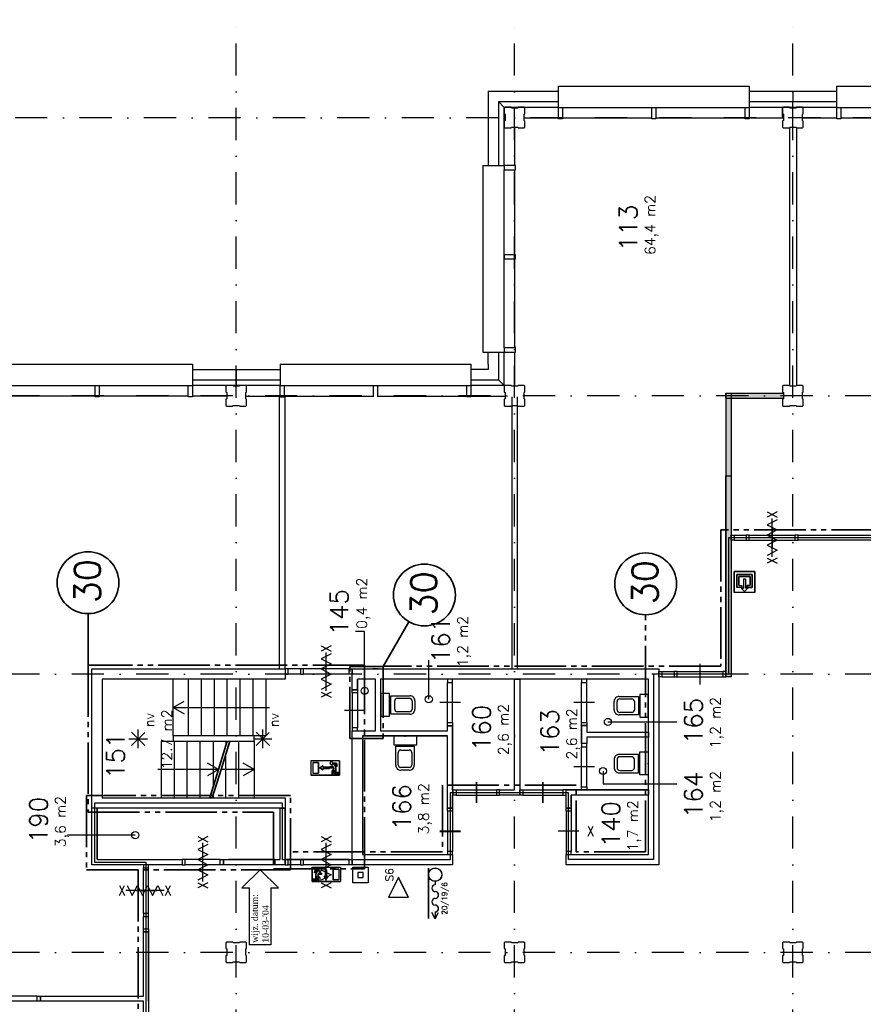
# Model space of a CAD drawing. Extents: x 36324 to 146208, y 44755 to 121475.
# Tile 27 of 28: x 100762 to 117127, y 102238 to 121348. Entities that reach past the tile are written whole.
import ezdxf
from ezdxf.enums import TextEntityAlignment as Align

# ---------------------------------------------------------------- set-up
doc = ezdxf.new("R2010")
doc.units = 0
doc.header["$LTSCALE"] = 100
doc.linetypes.add('B0302', pattern=[12.5, 6.25, -3.125, 0, -3.125])
doc.linetypes.add('B0804', pattern=[15, 10, -1, 1, -1, 1, -1])
for name, color, linetype in [('Bouwkundig', 253, 'CONTINUOUS'), ('Bouwkundig tekst', 252, 'CONTINUOUS'), ('Stramien', 252, 'B0302')]:
    doc.layers.add(name, color=color, linetype=linetype)
doc.layers.add('brandscheiding', color=40, linetype='B0804', lineweight=35)
doc.styles.add('bouwk tekst', font='romans.shx')
doc.styles.get("Standard").update_dxf_attribs({"font": 'romans.shx'})

msp = doc.modelspace()

# ---------------------------------------------------------------- linework, layer by layer
at = {"layer": 'Bouwkundig', "linetype": 'Continuous'}
for p, q in [((111293, 119646), (114833, 119646)), ((116693, 119646), (120233, 119646)), ((115693, 119247), (115695, 114247)), ((115831, 119247), (115833, 114247)), ((110163, 114976), (110163, 118436)), ((100493, 114246), (104033, 114246)), ((105893, 114246), (109433, 114246)), ((115026, 110638, 2600), (114620, 110638, 2600)), ((114620, 110638, 2600), (114620, 110231, 2600)), ((114972, 110583, 2600), (114674, 110583, 2600)), ((114674, 110583, 2600), (114674, 110326, 2600)), ((114715, 110543, 2600), (114931, 110543, 2600)), ((114715, 110367, 2600), (114715, 110543, 2600)), ((114843, 110489, 2600), (114805, 110489, 2600)), ((114805, 110489, 2600), (114805, 110312, 2600)), ((114843, 110489, 2600), (114843, 110312, 2600)), ((114931, 110543, 2600), (114931, 110367, 2600)), ((114972, 110326, 2600), (114972, 110583, 2600)), ((115026, 110231, 2600), (115026, 110638, 2600)), ((114769, 110326, 2600), (114674, 110326, 2600)), ((114715, 110367, 2600), (114769, 110367, 2600)), ((114748, 110413, 2600), (114748, 110413, 2600)), ((114824, 110247, 2600), (114759, 110312, 2600)), ((114759, 110312, 2600), (114805, 110312, 2600)), ((114769, 110367, 2600), (114769, 110326, 2600)), ((114824, 110247, 2600), (114889, 110312, 2600)), ((114889, 110312, 2600), (114843, 110312, 2600)), ((114931, 110367, 2600), (114877, 110367, 2600)), ((114877, 110367, 2600), (114877, 110326, 2600)), ((114877, 110326, 2600), (114972, 110326, 2600)), ((115026, 110231, 2600), (114620, 110231, 2600)), ((107453, 109476), (107276, 109476)), ((107453, 108324), (107453, 109476)), ((108698, 108159), (108698, 108920)), ((112173, 107719), (113507, 107719)), ((103187, 107262, 2600), (102931, 107517, 2600)), ((102931, 107262, 2600), (103186, 107516, 2600)), ((103059, 107208, 2600), (103059, 107570, 2600)), ((105605, 107262, 2600), (105349, 107517, 2600)), ((105349, 107262, 2600), (105603, 107516, 2600)), ((105477, 107208, 2600), (105477, 107570, 2600)), ((102878, 107389, 2600), (103238, 107389, 2600)), ((105296, 107389, 2600), (105656, 107389, 2600)), ((106966, 106965, 2600), (106411, 106965, 2600)), ((106411, 106965, 2600), (106411, 106688, 2600)), ((106448, 106928, 2600), (106448, 106725, 2600)), ((106448, 106928, 2600), (106559, 106928, 2600)), ((106559, 106928, 2600), (106559, 106725, 2600)), ((106587, 106827, 2600), (106643, 106864, 2600)), ((106643, 106790, 2600), (106587, 106827, 2600)), ((106643, 106864, 2600), (106643, 106841, 2600)), ((106772, 106841, 2600), (106643, 106841, 2600)), ((106772, 106841, 2600), (106772, 106813, 2600)), ((106781, 106827, 2600), (106781, 106850, 2600)), ((106781, 106850, 2600), (106814, 106850, 2600)), ((106781, 106827, 2600), (106837, 106827, 2600)), ((106814, 106883, 2600), (106814, 106850, 2600)), ((106837, 106860, 2600), (106858, 106813, 2600)), ((106837, 106860, 2600), (106837, 106827, 2600)), ((106845, 106919, 2600), (106906, 106919, 2600)), ((106888, 106896, 2600), (106861, 106896, 2600)), ((106861, 106896, 2600), (106892, 106828, 2600)), ((106888, 106896, 2600), (106897, 106859, 2600)), ((106892, 106828, 2600), (106892, 106739, 2600)), ((106897, 106859, 2600), (106921, 106859, 2600)), ((106906, 106919, 2600), (106921, 106859, 2600)), ((106966, 106965, 2600), (106966, 106688, 2600)), ((106966, 106688, 2600), (106411, 106688, 2600)), ((106448, 106725, 2600), (106559, 106725, 2600)), ((106772, 106813, 2600), (106643, 106813, 2600)), ((106643, 106813, 2600), (106643, 106790, 2600)), ((106858, 106813, 2600), (106818, 106762, 2600)), ((106818, 106762, 2600), (106818, 106693, 2600)), ((106818, 106693, 2600), (106841, 106693, 2600)), ((106869, 106790, 2600), (106841, 106754, 2600)), ((106841, 106693, 2600), (106841, 106754, 2600)), ((106869, 106716, 2600), (106869, 106790, 2600)), ((106957, 106716, 2600), (106869, 106716, 2600)), ((106892, 106739, 2600), (106957, 106739, 2600)), ((106957, 106739, 2600), (106957, 106716, 2600)), ((112078, 106766), (112078, 106515)), ((112078, 106515), (113507, 106515)), ((103003, 105521), (101690, 105521)), ((105071, 104497), (105427, 104848)), ((105427, 104848), (105783, 104497)), ((106433, 104897), (106433, 104619)), ((106433, 104897), (106988, 104897)), ((106493, 104850), (106478, 104790)), ((106502, 104790), (106478, 104790)), ((106554, 104850), (106493, 104850)), ((106511, 104827), (106502, 104790)), ((106538, 104827), (106507, 104759)), ((106507, 104759), (106507, 104670)), ((106511, 104827), (106538, 104827)), ((106530, 104647), (106530, 104721)), ((106530, 104721), (106558, 104685)), ((106562, 104791), (106541, 104744)), ((106541, 104744), (106581, 104693)), ((106562, 104791), (106562, 104758)), ((106618, 104758), (106562, 104758)), ((106585, 104814), (106585, 104781)), ((106618, 104781), (106585, 104781)), ((106618, 104758), (106618, 104781)), ((106688, 104847), (106688, 104718)), ((106716, 104847), (106716, 104718)), ((106840, 104860), (106840, 104656)), ((106951, 104860), (106840, 104860)), ((106951, 104860), (106951, 104656)), ((106988, 104897), (106988, 104619)), ((108689, 104881), (108689, 103902)), ((108691, 104881), (108691, 103902)), ((106433, 104619), (106988, 104619)), ((106507, 104670), (106442, 104670)), ((106442, 104670), (106442, 104647)), ((106442, 104647), (106530, 104647)), ((106558, 104624), (106558, 104685)), ((106581, 104624), (106558, 104624)), ((106581, 104693), (106581, 104624)), ((106665, 104718), (106688, 104718)), ((106702, 104662), (106665, 104718)), ((106739, 104718), (106702, 104662)), ((106716, 104718), (106739, 104718)), ((106951, 104656), (106840, 104656)), ((108822, 104622), (108822, 104557)), ((108824, 104622), (108824, 104557)), ((105071, 104497), (105221, 104497)), ((105221, 103392), (105221, 104497)), ((105633, 104497), (105633, 103392)), ((105633, 104497), (105783, 104497)), ((108823, 103899), (108756, 104021)), ((108823, 103903), (108758, 104022)), ((108822, 104032), (108822, 103904)), ((108823, 103903), (108888, 104022)), ((108823, 103899), (108889, 104021)), ((108824, 104032), (108824, 103904)), ((105633, 103392), (105221, 103392))]:
    msp.add_line(p, q, dxfattribs=at)
at = {"layer": 'Bouwkundig', "linetype": 'Continuous', "ltscale": 10}
msp.add_line((107663, 108547), (107313, 108547), dxfattribs=at)
at = {"layer": 'Bouwkundig', "linetype": 'Continuous'}
for points in [[(111213, 119646), (111213, 120060), (114913, 120060), (114913, 119960)], [(111213, 120060), (114913, 120060)], [(114913, 120060), (114913, 119646)], [(116613, 120060), (120313, 120060)], [(116613, 119646), (116613, 120060)], [(109849, 119960), (109849, 118516)], [(109849, 119960), (111213, 119960)], [(114913, 119960), (115763, 119960)], [(115763, 119960), (116613, 119960)], [(115763, 119960), (115763, 119760)], [(110049, 119760), (110049, 118516)], [(110163, 119646), (110049, 119760)], [(110163, 119646), (110049, 119760)], [(110049, 119760), (111213, 119760)], [(110178, 119647), (110163, 119632)], [(110163, 118516), (110163, 119646)], [(111213, 119646), (110163, 119646)], [(110163, 119632), (110163, 119521)], [(110295, 119647), (110178, 119647)], [(110300, 119632), (110295, 119647)], [(110425, 119632), (110300, 119632)], [(110433, 119647), (110425, 119632)], [(110548, 119647), (110433, 119647)], [(110563, 119632), (110548, 119647)], [(110563, 119519), (110563, 119632)], [(111213, 119426), (111213, 119646)], [(111213, 119646), (111293, 119646)], [(111293, 119646), (111293, 119426)], [(113023, 119426), (113023, 119646)], [(113023, 119646), (113103, 119646)], [(113103, 119646), (113103, 119426)], [(114833, 119426), (114833, 119646)], [(114833, 119646), (114913, 119646)], [(114913, 119760), (115763, 119760)], [(114913, 119646), (114913, 119426)], [(115763, 119646), (114913, 119646)], [(115578, 119647), (115563, 119632)], [(115563, 119446), (115563, 119646)], [(115563, 119632), (115563, 119521)], [(115695, 119647), (115578, 119647)], [(115700, 119632), (115695, 119647)], [(115825, 119632), (115700, 119632)], [(115763, 119760), (116613, 119760)], [(115763, 119646), (115763, 119760)], [(116613, 119646), (115763, 119646)], [(115833, 119647), (115825, 119632)], [(115948, 119647), (115833, 119647)], [(115963, 119632), (115948, 119647)], [(115963, 119519), (115963, 119632)], [(116613, 119426), (116613, 119646)], [(116613, 119646), (116693, 119646)], [(116693, 119646), (116693, 119426)], [(110163, 119521), (110178, 119513)], [(110178, 119513), (110178, 119388)], [(110548, 119514), (110563, 119519)], [(110548, 119389), (110548, 119514)], [(110548, 119446), (111213, 119446)], [(111293, 119446), (113023, 119446)], [(113103, 119446), (114833, 119446)], [(114913, 119446), (115578, 119446)], [(115563, 119521), (115578, 119513)], [(115578, 119513), (115578, 119388)], [(115948, 119514), (115963, 119519)], [(115948, 119389), (115948, 119514)], [(115948, 119446), (116613, 119446)], [(116693, 119446), (118423, 119446)], [(110178, 119388), (110163, 119383)], [(110163, 119383), (110163, 119262)], [(110163, 119262), (110178, 119247)], [(110178, 119247), (110293, 119247)], [(110293, 119247), (110301, 119262)], [(110301, 119262), (110426, 119262)], [(110363, 119262), (110363, 118516)], [(110426, 119262), (110431, 119247)], [(110431, 119247), (110548, 119247)], [(110563, 119381), (110548, 119389)], [(110548, 119247), (110563, 119262)], [(110563, 119262), (110563, 119381)], [(111293, 119426), (111213, 119426)], [(113103, 119426), (113023, 119426)], [(114913, 119426), (114833, 119426)], [(115578, 119388), (115563, 119383)], [(115563, 119383), (115563, 119262)], [(115563, 119262), (115578, 119247)], [(115578, 119247), (115693, 119247)], [(115693, 119247), (115701, 119262)], [(115701, 119262), (115826, 119262)], [(115826, 119262), (115831, 119247)], [(115831, 119247), (115948, 119247)], [(115963, 119381), (115948, 119389)], [(115948, 119247), (115963, 119262)], [(115963, 119262), (115963, 119381)], [(116693, 119426), (116613, 119426)], [(109749, 118516), (109749, 114896)], [(109749, 118516), (110163, 118516)], [(110163, 118516), (110163, 118436)], [(110383, 118516), (110163, 118516)], [(110383, 118436), (110383, 118516)], [(110163, 118436), (110383, 118436)], [(110363, 118437), (110363, 116786)], [(110163, 116786), (110163, 116706)], [(110383, 116786), (110163, 116786)], [(110383, 116706), (110383, 116786)], [(110163, 116706), (110383, 116706)], [(110363, 116706), (110363, 114976)], [(117517, 89992), (117517, 93747), (119964, 93747), (119964, 100148), (117511, 100148), (117511, 109496), (127910, 109496), (127910, 114941), (125160, 114941), (125160, 111294), (114512, 111294), (114512, 108648), (113055, 108648), (113055, 105046), (111408, 105046), (111408, 106344), (109111, 106344), (109111, 105045), (105862, 105045), (105862, 106141), (102210, 106141), (102210, 104998), (103210, 104998), (103210, 90698)], [(109749, 114896), (110163, 114896)], [(109849, 114660), (109849, 114896)], [(110049, 114896), (110049, 114360)], [(110163, 114976), (110163, 114896)], [(110383, 114976), (110163, 114976)], [(110163, 114896), (110383, 114896)], [(110163, 114246), (110163, 114896)], [(110363, 114896), (110363, 114232)], [(110383, 114896), (110383, 114996)], [(110383, 114896), (110383, 114976)], [(100413, 114660), (104113, 114660)], [(104113, 114660), (104113, 114246)], [(105813, 114660), (109513, 114660)], [(105813, 114660), (105813, 114246)], [(109513, 114660), (109513, 114246)], [(109849, 114660), (109849, 114560)], [(104113, 114560), (104963, 114560)], [(104963, 114560), (104963, 114360)], [(104963, 114560), (105813, 114560)], [(109849, 114560), (109513, 114560)], [(104113, 114360), (104963, 114360)], [(104963, 114360), (104963, 114246)], [(104963, 114360), (105813, 114360)], [(109513, 114360), (110049, 114360)], [(110049, 114360), (110163, 114246)], [(102223, 114026), (102223, 114246)], [(102223, 114246), (102303, 114246)], [(102303, 114246), (102303, 114026)], [(104033, 114026), (104033, 114246)], [(104033, 114246), (104113, 114246)], [(104963, 114246), (104113, 114246)], [(104113, 114246), (104113, 114026)], [(104778, 114247), (104763, 114232)], [(104763, 114232), (104763, 114121)], [(104763, 114121), (104778, 114113)], [(104895, 114247), (104778, 114247)], [(104778, 114113), (104778, 113988)], [(104900, 114232), (104895, 114247)], [(105025, 114232), (104900, 114232)], [(105813, 114246), (104963, 114246)], [(105033, 114247), (105025, 114232)], [(105148, 114247), (105033, 114247)], [(105163, 114232), (105148, 114247)], [(105148, 114114), (105163, 114119)], [(105148, 113989), (105148, 114114)], [(105163, 114119), (105163, 114232)], [(105813, 114026), (105813, 114246)], [(105813, 114246), (105893, 114246)], [(105893, 114246), (105893, 114026)], [(107623, 114026), (107623, 114246)], [(107623, 114246), (107703, 114246)], [(107703, 114246), (107703, 114026)], [(109433, 114026), (109433, 114246)], [(109433, 114246), (109513, 114246)], [(110163, 114246), (109513, 114246)], [(110178, 114247), (110163, 114232)], [(110163, 114232), (110163, 114121)], [(110163, 114121), (110178, 114113)], [(110295, 114247), (110178, 114247)], [(110178, 114113), (110178, 113988)], [(110300, 114232), (110295, 114247)], [(110425, 114232), (110300, 114232)], [(110433, 114247), (110425, 114232)], [(110548, 114247), (110433, 114247)], [(110563, 114232), (110548, 114247)], [(110548, 114114), (110563, 114119)], [(110548, 113989), (110548, 114114)], [(110563, 114119), (110563, 114232)], [(114461, 114100), (114461, 108596)], [(114461, 114100), (115578, 114100)], [(114461, 114000), (114461, 114100)], [(114461, 114100), (114561, 114100)], [(114561, 114100), (114561, 108596)], [(115578, 114247), (115563, 114232)], [(115563, 114232), (115563, 114121)], [(115563, 114121), (115578, 114113)], [(115695, 114247), (115578, 114247)], [(115578, 114113), (115578, 113988)], [(115700, 114232), (115695, 114247)], [(115825, 114232), (115700, 114232)], [(115833, 114247), (115825, 114232)], [(115948, 114247), (115833, 114247)], [(115963, 114232), (115948, 114247)], [(115948, 114114), (115963, 114119)], [(115948, 113989), (115948, 114114)], [(115963, 114119), (115963, 114232)], [(100493, 114046), (102223, 114046)], [(102303, 114026), (102223, 114026)], [(102303, 114046), (104033, 114046)], [(104113, 114026), (104033, 114026)], [(104113, 114046), (104778, 114046)], [(104778, 113988), (104763, 113983)], [(104763, 113983), (104763, 113862)], [(105148, 114044), (105813, 114044)], [(105163, 113981), (105148, 113989)], [(105163, 113862), (105163, 113981)], [(105803, 108747), (105803, 114026)], [(105803, 114026), (105903, 114026)], [(105893, 114026), (105813, 114026)], [(105893, 114026), (105813, 114026)], [(105893, 114044), (107623, 114044)], [(105903, 114026), (105903, 108747)], [(107703, 114044), (109433, 114044)], [(109513, 114026), (109433, 114026)], [(109513, 114044), (110178, 114044)], [(110178, 113988), (110163, 113983)], [(110163, 113983), (110163, 113862)], [(110315, 108747), (110315, 114026)], [(110415, 114026), (110415, 108747)], [(110563, 113981), (110548, 113989)], [(110563, 113862), (110563, 113981)], [(114461, 114000), (115578, 114000)], [(115578, 113988), (115563, 113983)], [(115563, 113983), (115563, 113862)], [(115963, 113981), (115948, 113989)], [(115963, 113862), (115963, 113981)], [(104763, 113862), (104778, 113847)], [(104778, 113847), (104893, 113847)], [(104893, 113847), (104901, 113862)], [(104901, 113862), (105026, 113862)], [(105026, 113862), (105031, 113847)], [(105031, 113847), (105148, 113847)], [(105148, 113847), (105163, 113862)], [(110163, 113862), (110178, 113847)], [(110178, 113847), (110293, 113847)], [(110293, 113847), (110301, 113862)], [(110301, 113862), (110426, 113862)], [(110426, 113862), (110431, 113847)], [(110431, 113847), (110548, 113847)], [(110548, 113847), (110563, 113862)], [(115563, 113862), (115578, 113847)], [(115578, 113847), (115693, 113847)], [(115693, 113847), (115701, 113862)], [(115701, 113862), (115826, 113862)], [(115826, 113862), (115831, 113847)], [(115831, 113847), (115948, 113847)], [(115948, 113847), (115963, 113862)], [(114461, 108596), (114461, 112496)], [(114461, 112496), (114561, 112496)], [(114561, 112496), (114561, 108596)], [(115262, 111794), (115455, 111694)], [(115455, 111794), (115262, 111694)], [(115455, 111643), (115262, 111544), (115455, 111445), (115262, 111346), (115455, 111247), (115262, 111148), (115455, 111049), (115262, 110950)], [(115358, 110924), (115358, 111669)], [(115358, 111497), (115358, 111297), (115358, 111097)], [(115358, 111097), (115358, 111297), (115358, 111497)], [(114561, 111246), (114561, 111346)], [(114621, 111346), (114856, 111346)], [(114621, 111247), (114856, 111247)], [(114916, 111346), (115801, 111346)], [(114916, 111247), (115801, 111247)], [(115861, 111346), (125113, 111346)], [(115861, 111246), (115861, 111346)], [(125213, 111246), (115861, 111246)], [(115262, 110899), (115455, 110799)], [(115455, 110899), (115262, 110799)], [(106807, 109194), (106613, 109094)], [(106613, 109194), (106807, 109094)], [(106807, 109043), (106613, 108944), (106807, 108845), (106613, 108746), (106807, 108647), (106613, 108548), (106807, 108449), (106613, 108350)], [(106710, 108324), (106710, 109069)], [(102163, 108747), (105913, 108747)], [(102163, 106047), (102163, 108747)], [(105913, 108747), (105913, 108547)], [(106208, 108746), (105973, 108746)], [(107153, 108746), (106267, 108746)], [(106710, 108497), (106710, 108697), (106710, 108897)], [(107213, 108747), (113161, 108747)], [(107213, 108341), (107213, 108746)], [(107713, 108747), (107613, 108747)], [(113161, 108747), (113161, 104946)], [(113958, 108847), (113958, 108647), (113958, 108447)], [(105913, 108547), (102363, 108547)], [(102363, 108547), (102363, 106247)], [(103738, 107447), (103738, 108547)], [(104038, 107447), (104038, 108547)], [(104288, 107447), (104288, 108547)], [(104538, 107447), (104538, 108547)], [(104788, 107447), (104788, 108547)], [(105038, 107447), (105038, 108547)], [(105288, 107447), (105288, 108547)], [(105538, 108547), (105538, 107447)], [(106208, 108647), (105973, 108647)], [(107153, 108647), (106267, 108647)], [(107313, 108341), (107313, 108547)], [(107313, 108547), (107313, 108341)], [(107663, 107547), (107663, 108547)], [(112961, 108547), (107763, 108547)], [(107763, 108547), (107763, 107547)], [(110361, 106398), (110361, 108547)], [(110361, 108547), (110461, 108547)], [(110461, 108547), (110461, 106397)], [(110461, 108547), (110461, 106297)], [(112961, 105146), (112961, 108547)], [(113161, 108596), (113161, 108696)], [(113221, 108696), (113456, 108696)], [(113221, 108597), (113456, 108597)], [(113516, 108696), (114401, 108696)], [(113516, 108597), (114401, 108597)], [(114461, 108596), (114461, 108696)], [(114561, 108596), (114461, 108596)], [(109061, 107705), (109061, 108487)], [(109161, 107705), (109161, 108487)], [(111661, 107707), (111661, 108487)], [(111761, 107707), (111761, 108487)], [(106807, 108299), (106613, 108199)], [(106613, 108299), (106807, 108199)], [(107313, 108341), (107213, 108341)], [(107213, 108281), (107213, 107606)], [(107313, 108281), (107313, 107606)], [(107770, 108273), (107770, 107829)], [(107935, 108273), (107770, 108273)], [(107935, 107829), (107935, 108273)], [(107960, 108226), (108330, 108226)], [(107960, 107868), (107960, 108226)], [(108087, 108179), (108323, 108179)], [(112394, 108213), (112764, 108213)], [(112401, 108166), (112637, 108166)], [(112764, 108213), (112764, 107855)], [(112789, 108252), (112789, 107808)], [(112954, 108252), (112789, 108252)], [(112954, 107808), (112954, 108252)], [(103738, 107997), (103951, 108119)], [(103738, 107997), (105608, 107997)], [(103738, 107997), (103951, 107874)], [(107783, 108047), (107763, 108047)], [(108037, 107965), (108037, 108129)], [(108373, 108129), (108373, 107965)], [(108430, 108126), (108430, 107968)], [(109311, 108096), (109111, 108096), (108911, 108096)], [(111911, 108097), (111711, 108097), (111511, 108097)], [(112294, 107955), (112294, 108113)], [(112351, 107952), (112351, 108116)], [(112687, 108116), (112687, 107952)], [(112941, 108034), (112961, 108034)], [(107463, 107941), (107263, 107941), (107063, 107941)], [(107770, 107829), (107935, 107829)], [(108330, 107868), (107960, 107868)], [(108323, 107915), (108087, 107915)], [(112764, 107855), (112394, 107855)], [(112637, 107902), (112401, 107902)], [(112789, 107808), (112954, 107808)], [(109061, 107645), (109161, 107645)], [(109061, 107547), (109061, 107645)], [(109061, 107547), (109061, 107645)], [(109161, 106398), (109161, 107645)], [(109161, 107645), (109161, 107497)], [(111661, 107647), (111761, 107647)], [(111661, 107647), (111661, 107298)], [(111661, 107472), (111661, 107647)], [(111761, 107647), (111761, 107522)], [(105538, 107447), (103738, 107447)], [(103738, 107447), (103738, 107347)], [(105313, 107347), (105313, 107447)], [(107213, 104946), (107213, 107547)], [(107213, 107547), (107663, 107547)], [(107413, 107447), (107413, 105146)], [(107713, 107447), (107413, 107447)], [(107413, 107447), (109061, 107447)], [(109061, 107447), (107713, 107447)], [(107763, 107547), (109061, 107547)], [(108463, 107440), (108019, 107440)], [(108019, 107440), (108019, 107275)], [(108237, 107427), (108237, 107447)], [(108463, 107275), (108463, 107440)], [(109061, 106046), (109061, 107447)], [(109161, 107497), (109161, 106046)], [(111661, 107298), (111661, 107472)], [(111761, 107522), (112961, 107522)], [(111761, 107422), (111761, 107298)], [(112961, 107422), (111761, 107422)], [(112961, 107522), (112961, 107422)], [(103513, 107347), (105313, 107347)], [(103513, 106247), (103513, 107347)], [(103763, 106247), (103763, 107347)], [(104013, 106247), (104013, 107347)], [(104263, 106247), (104263, 107347)], [(104513, 107347), (104513, 106459)], [(104763, 107347), (104763, 107270)], [(105013, 106247), (105013, 107347)], [(105313, 107347), (105313, 106247)], [(108019, 107275), (108463, 107275)], [(108058, 106880), (108058, 107250)], [(108058, 107250), (108416, 107250)], [(108416, 107250), (108416, 106880)], [(111761, 107298), (111661, 107298)], [(111661, 106458), (111661, 107238)], [(111761, 106458), (111761, 107238)], [(104763, 106247), (104763, 107108)], [(108105, 106887), (108105, 107123)], [(108155, 107173), (108319, 107173)], [(108369, 107123), (108369, 106887)], [(112764, 107089), (112394, 107089)], [(112637, 107042), (112401, 107042)], [(112764, 106731), (112764, 107089)], [(112789, 106692), (112789, 107136)], [(112789, 107136), (112954, 107136)], [(112954, 107136), (112954, 106692)], [(104617, 106797), (104404, 106919)], [(105313, 106797), (105100, 106919)], [(108319, 106837), (108155, 106837)], [(111911, 106848), (111711, 106848), (111511, 106848)], [(112294, 106989), (112294, 106831)], [(112351, 106992), (112351, 106828)], [(112687, 106828), (112687, 106992)], [(112941, 106910), (112961, 106910)], [(104617, 106797), (103443, 106797)], [(104617, 106797), (104404, 106674)], [(105313, 106797), (104667, 106797)], [(105313, 106797), (105100, 106674)], [(108316, 106780), (108158, 106780)], [(112394, 106731), (112764, 106731)], [(112401, 106778), (112637, 106778)], [(112954, 106692), (112789, 106692)], [(109621, 106548), (109621, 106348), (109621, 106148)], [(109621, 106148), (109621, 106348), (109621, 106548)], [(110911, 106548), (110911, 106348), (110911, 106148)], [(110911, 106148), (110911, 106348), (110911, 106548)], [(104513, 106297), (104513, 106247)], [(109161, 106046), (109161, 106297)], [(109231, 106398), (110011, 106398)], [(109231, 106297), (110011, 106298)], [(110071, 106297), (110071, 106398)], [(110071, 106398), (110361, 106398)], [(110461, 106297), (110071, 106297)], [(110521, 106398), (111301, 106398)], [(110521, 106297), (111301, 106298)], [(111361, 106398), (112961, 106398)], [(111661, 106398), (111361, 106398)], [(111361, 106046), (111361, 106398)], [(111361, 106046), (111361, 106297)], [(112961, 106297), (111461, 106297)], [(111461, 106046), (111461, 106297)], [(111461, 106297), (111461, 106046)], [(112961, 106398), (111761, 106398)], [(112961, 106398), (112961, 106297)], [(102363, 106247), (105913, 106247)], [(105913, 106247), (105913, 106047)], [(102163, 104947), (102163, 106050)], [(102163, 104947), (102163, 106050)], [(102163, 106050), (102263, 106050)], [(105913, 106047), (102163, 106047)], [(102263, 105047), (102263, 106050)], [(102263, 106050), (102263, 105047)], [(104713, 106049), (104813, 106049)], [(105813, 105047), (105813, 106047)], [(105813, 105047), (105813, 106047)], [(105813, 106047), (105913, 106047)], [(105913, 104947), (105913, 106047)], [(105913, 106047), (105913, 104947)], [(109161, 106046), (109061, 106046)], [(109061, 105986), (109061, 105206)], [(109161, 105986), (109161, 105206)], [(111461, 106046), (111361, 106046)], [(111361, 105986), (111361, 105206)], [(111461, 105986), (111461, 105206)], [(111788, 105500), (111888, 105693)], [(111788, 105693), (111888, 105500)], [(104216, 105494), (104409, 105394)], [(104409, 105494), (104216, 105394)], [(106807, 105494), (106613, 105394)], [(106613, 105494), (106807, 105394)], [(109311, 105596), (109111, 105596), (108911, 105596)], [(108911, 105594), (109111, 105594), (109311, 105594)], [(111611, 105596), (111411, 105596), (111211, 105596)], [(104409, 105343), (104216, 105244), (104409, 105145), (104216, 105046), (104409, 104947), (104216, 104848), (104409, 104749), (104216, 104650)], [(104313, 104624), (104313, 105369)], [(106807, 105343), (106613, 105244), (106807, 105145), (106613, 105046), (106807, 104947), (106613, 104848), (106807, 104749), (106613, 104650)], [(106710, 104624), (106710, 105369)], [(104313, 104797), (104313, 104997), (104313, 105197)], [(106710, 104797), (106710, 104997), (106710, 105197)], [(107413, 105146), (109161, 105146)], [(109161, 105146), (109161, 104946)], [(111361, 105146), (112961, 105146)], [(111361, 104946), (111361, 105146)], [(103913, 104947), (102163, 104947)], [(102263, 105047), (103913, 105047)], [(103263, 104947), (103163, 104947)], [(103913, 105047), (103913, 104947)], [(104653, 105047), (103973, 105046)], [(104653, 104947), (103973, 104947)], [(104713, 104947), (104713, 105047), (105713, 105047)], [(105713, 104947), (104713, 104947)], [(105713, 105047), (104813, 105047)], [(105713, 105047), (105813, 105047)], [(105713, 105047), (105713, 104947)], [(105913, 104947), (105713, 104947)], [(106208, 105046), (105973, 105046)], [(106208, 104947), (105973, 104947)], [(107153, 105046), (106267, 105046)], [(107153, 104947), (106267, 104947)], [(107228, 104946), (107213, 104962)], [(109161, 104946), (107213, 104946)], [(113161, 104946), (111361, 104946)], [(103163, 104001), (103163, 104887)], [(103263, 104001), (103263, 104887)], [(106433, 104619), (106433, 104897), (106988, 104897), (106988, 104619), (106433, 104619)], [(106442, 104647), (106442, 104670), (106507, 104670), (106507, 104759), (106538, 104827), (106511, 104827), (106502, 104790), (106478, 104790), (106493, 104850), (106554, 104850), (106554, 104844), (106555, 104842), (106556, 104839), (106557, 104837), (106558, 104833), (106560, 104830), (106561, 104829), (106563, 104826), (106565, 104824), (106568, 104822), (106570, 104820), (106573, 104818), (106576, 104817), (106580, 104815), (106583, 104815), (106585, 104814), (106585, 104781), (106618, 104781), (106618, 104758), (106562, 104758), (106562, 104791), (106541, 104744), (106581, 104693), (106581, 104624), (106558, 104624), (106558, 104685), (106530, 104721), (106530, 104647), (106442, 104647)], [(106554, 104850), (106554, 104850), (106554, 104849), (106554, 104849), (106554, 104849), (106554, 104848), (106554, 104848), (106554, 104847), (106554, 104847), (106554, 104847), (106554, 104846), (106554, 104846), (106554, 104845), (106554, 104845), (106554, 104845), (106554, 104844), (106554, 104844), (106555, 104843), (106555, 104843), (106555, 104843), (106555, 104842), (106555, 104842), (106555, 104841), (106555, 104841), (106555, 104841), (106555, 104840), (106555, 104840), (106556, 104839), (106556, 104839), (106556, 104839), (106556, 104838), (106556, 104838), (106556, 104838), (106556, 104837), (106556, 104837), (106557, 104836), (106557, 104836), (106557, 104836), (106557, 104835), (106557, 104835), (106557, 104835), (106558, 104834), (106558, 104834), (106558, 104833), (106558, 104833), (106558, 104833), (106559, 104832), (106559, 104832), (106559, 104832), (106559, 104831), (106559, 104831), (106560, 104831), (106560, 104830), (106560, 104830), (106560, 104830), (106561, 104829), (106561, 104829), (106561, 104829), (106561, 104828), (106562, 104828), (106562, 104828), (106562, 104827), (106562, 104827), (106563, 104827), (106563, 104826), (106563, 104826), (106563, 104826), (106564, 104826), (106564, 104825), (106564, 104825), (106565, 104825), (106565, 104824), (106565, 104824), (106565, 104824), (106566, 104824), (106566, 104823), (106566, 104823), (106567, 104823), (106567, 104822), (106567, 104822), (106568, 104822), (106568, 104822), (106568, 104821), (106569, 104821), (106569, 104821), (106569, 104821), (106570, 104820), (106570, 104820), (106570, 104820), (106571, 104820), (106571, 104820), (106571, 104819), (106572, 104819), (106572, 104819), (106572, 104819), (106573, 104819), (106573, 104818), (106573, 104818), (106574, 104818), (106574, 104818), (106574, 104818), (106575, 104817), (106575, 104817), (106576, 104817), (106576, 104817), (106576, 104817), (106577, 104817), (106577, 104817), (106577, 104816), (106578, 104816), (106578, 104816), (106579, 104816), (106579, 104816), (106579, 104816), (106580, 104816), (106580, 104816), (106581, 104815), (106581, 104815), (106581, 104815), (106582, 104815), (106582, 104815), (106583, 104815), (106583, 104815), (106583, 104815), (106584, 104815), (106584, 104815), (106585, 104815), (106585, 104815), (106585, 104814)], [(106610, 104870), (106611, 104869), (106611, 104868), (106612, 104867), (106613, 104866), (106614, 104865), (106614, 104863), (106615, 104862), (106616, 104861), (106616, 104860), (106617, 104858), (106617, 104857), (106617, 104856), (106617, 104854), (106618, 104853), (106618, 104852), (106618, 104850), (106618, 104849), (106618, 104848), (106617, 104846), (106617, 104845), (106617, 104844), (106617, 104842), (106616, 104841), (106616, 104840), (106615, 104838), (106614, 104837), (106614, 104836), (106613, 104835), (106612, 104834), (106611, 104833), (106611, 104832), (106610, 104831), (106609, 104830), (106608, 104829), (106607, 104828), (106605, 104827), (106604, 104826), (106603, 104826), (106602, 104825), (106601, 104825), (106599, 104824), (106598, 104824), (106597, 104823), (106595, 104823), (106594, 104823), (106593, 104823), (106591, 104823), (106590, 104823), (106589, 104823), (106587, 104823), (106586, 104823), (106585, 104823), (106583, 104823), (106582, 104824), (106581, 104824), (106579, 104825), (106578, 104825), (106577, 104826), (106576, 104826), (106575, 104827), (106573, 104828), (106572, 104829), (106571, 104830), (106570, 104831), (106569, 104832), (106569, 104833), (106568, 104834), (106567, 104835), (106566, 104836), (106566, 104837), (106565, 104838), (106564, 104840), (106564, 104841), (106563, 104842), (106563, 104844), (106563, 104845), (106563, 104846), (106562, 104848), (106562, 104849), (106562, 104850), (106562, 104852), (106562, 104853), (106563, 104854), (106563, 104856), (106563, 104857), (106563, 104858), (106564, 104860), (106564, 104861), (106565, 104862), (106566, 104863), (106566, 104865), (106567, 104866), (106568, 104867), (106569, 104868), (106569, 104869), (106570, 104870), (106571, 104871), (106572, 104872), (106573, 104873), (106575, 104873), (106576, 104874), (106577, 104875), (106578, 104875), (106579, 104876), (106581, 104876), (106582, 104877), (106583, 104877), (106585, 104877), (106586, 104878), (106587, 104878), (106589, 104878), (106590, 104878), (106591, 104878), (106593, 104878), (106594, 104878), (106595, 104877), (106597, 104877), (106598, 104877), (106599, 104876), (106601, 104876), (106602, 104875), (106603, 104875), (106604, 104874), (106605, 104873), (106607, 104873), (106608, 104872), (106609, 104871), (106610, 104870)], [(106563, 104854), (106564, 104859), (106566, 104864), (106569, 104868), (106571, 104871), (106575, 104873), (106579, 104876), (106584, 104877), (106592, 104878), (106598, 104877), (106602, 104875), (106604, 104874), (106607, 104872), (106609, 104871), (106612, 104867), (106614, 104864), (106616, 104859), (106618, 104854), (106618, 104849), (106617, 104846), (106616, 104840), (106614, 104837), (106611, 104832), (106607, 104828), (106604, 104826), (106600, 104824), (106595, 104823), (106589, 104823), (106583, 104824), (106578, 104825), (106575, 104827), (106572, 104829), (106569, 104833), (106566, 104837), (106564, 104840), (106563, 104844), (106562, 104847), (106562, 104852), (106563, 104854)], [(106716, 104847), (106688, 104847), (106688, 104718), (106665, 104718), (106702, 104662), (106739, 104718), (106716, 104718), (106716, 104847)], [(106840, 104656), (106840, 104860), (106951, 104860), (106951, 104656), (106840, 104656)], [(107522, 104597), (107222, 104597), (107222, 104897), (107522, 104897), (107522, 104597)], [(102695, 104347), (102795, 104541)], [(102695, 104541), (102795, 104347)], [(102846, 104541), (102945, 104347), (103044, 104541), (103143, 104347), (103242, 104541), (103341, 104347), (103440, 104541), (103539, 104347)], [(103590, 104347), (103690, 104541)], [(103590, 104541), (103690, 104347)], [(104216, 104599), (104409, 104499)], [(104409, 104599), (104216, 104499)], [(106807, 104599), (106613, 104499)], [(106613, 104599), (106807, 104499)], [(103565, 104444), (102820, 104444)], [(103013, 104444), (103213, 104444), (103413, 104444)], [(103163, 103706), (103163, 103942)], [(103263, 103706), (103263, 103942)], [(103163, 102396), (103163, 103647)], [(103163, 102396), (103163, 103647)], [(103263, 103647), (103163, 103647)], [(103163, 103647), (103263, 103647)], [(103263, 102296), (103263, 103647)], [(103263, 103647), (103263, 102396)], [(104778, 103447), (104763, 103432)], [(104763, 103432), (104763, 103321)], [(104895, 103447), (104778, 103447)], [(104900, 103432), (104895, 103447)], [(105025, 103432), (104900, 103432)], [(105033, 103447), (105025, 103432)], [(105148, 103447), (105033, 103447)], [(105163, 103432), (105148, 103447)], [(105163, 103319), (105163, 103432)], [(110178, 103447), (110163, 103432)], [(110163, 103432), (110163, 103321)], [(110295, 103447), (110178, 103447)], [(110300, 103432), (110295, 103447)], [(110425, 103432), (110300, 103432)], [(110433, 103447), (110425, 103432)], [(110548, 103447), (110433, 103447)], [(110563, 103432), (110548, 103447)], [(110563, 103319), (110563, 103432)], [(115578, 103447), (115563, 103432)], [(115563, 103432), (115563, 103321)], [(115695, 103447), (115578, 103447)], [(115700, 103432), (115695, 103447)], [(115825, 103432), (115700, 103432)], [(115833, 103447), (115825, 103432)], [(115948, 103447), (115833, 103447)], [(115963, 103432), (115948, 103447)], [(115963, 103319), (115963, 103432)], [(104763, 103321), (104778, 103313)], [(104778, 103313), (104778, 103188)], [(105148, 103314), (105163, 103319)], [(105148, 103189), (105148, 103314)], [(110163, 103321), (110178, 103313)], [(110178, 103313), (110178, 103188)], [(110548, 103314), (110563, 103319)], [(110548, 103189), (110548, 103314)], [(115563, 103321), (115578, 103313)], [(115578, 103313), (115578, 103188)], [(115948, 103314), (115963, 103319)], [(115948, 103189), (115948, 103314)], [(104778, 103188), (104763, 103183)], [(104763, 103183), (104763, 103062)], [(104763, 103062), (104778, 103047)], [(104778, 103047), (104893, 103047)], [(104893, 103047), (104901, 103062)], [(104901, 103062), (105026, 103062)], [(105026, 103062), (105031, 103047)], [(105031, 103047), (105148, 103047)], [(105163, 103181), (105148, 103189)], [(105148, 103047), (105163, 103062)], [(105163, 103062), (105163, 103181)], [(110178, 103188), (110163, 103183)], [(110163, 103183), (110163, 103062)], [(110163, 103062), (110178, 103047)], [(110178, 103047), (110293, 103047)], [(110293, 103047), (110301, 103062)], [(110301, 103062), (110426, 103062)], [(110426, 103062), (110431, 103047)], [(110431, 103047), (110548, 103047)], [(110563, 103181), (110548, 103189)], [(110548, 103047), (110563, 103062)], [(110563, 103062), (110563, 103181)], [(115578, 103188), (115563, 103183)], [(115563, 103183), (115563, 103062)], [(115563, 103062), (115578, 103047)], [(115578, 103047), (115693, 103047)], [(115693, 103047), (115701, 103062)], [(115701, 103062), (115826, 103062)], [(115826, 103062), (115831, 103047)], [(115831, 103047), (115948, 103047)], [(115963, 103181), (115948, 103189)], [(115948, 103047), (115963, 103062)], [(115963, 103062), (115963, 103181)], [(101103, 102396), (100223, 102396)], [(101103, 102296), (100223, 102296)], [(101163, 102396), (103163, 102396)], [(101163, 102296), (101163, 102396)], [(103163, 102296), (101163, 102296)], [(103163, 96996), (103163, 102296)], [(103263, 102396), (103263, 102396)], [(103263, 102396), (103263, 102296)], [(103263, 102296), (103263, 96896)], [(103263, 102296), (103263, 96946)], [(103263, 102296), (103263, 102296)]]:
    msp.add_lwpolyline(points, dxfattribs=at)
for points in [[(109433, 114246), (109513, 114246), (109513, 114026), (109433, 114026)], [(114561, 111346), (114621, 111346), (114621, 111247), (114561, 111247)], [(114916, 111346), (114856, 111346), (114856, 111247), (114916, 111247)], [(115861, 111346), (115801, 111346), (115801, 111247), (115861, 111247)], [(105913, 108647), (105973, 108647), (105973, 108746), (105913, 108746)], [(106208, 108647), (106267, 108647), (106267, 108746), (106208, 108746)], [(107213, 108647), (107153, 108647), (107153, 108746), (107213, 108746)], [(109061, 108547), (109061, 108487), (109161, 108487), (109161, 108547)], [(111661, 108547), (111661, 108487), (111761, 108487), (111761, 108547)], [(113161, 108696), (113221, 108696), (113221, 108597), (113161, 108597)], [(113516, 108696), (113456, 108696), (113456, 108597), (113516, 108597)], [(114461, 108696), (114401, 108696), (114401, 108597), (114461, 108597)], [(107313, 108341), (107313, 108281), (107213, 108281), (107213, 108341)], [(107313, 107547), (107313, 107606), (107213, 107606), (107213, 107547)], [(109061, 107645), (109061, 107705), (109161, 107705), (109161, 107645)], [(111661, 107647), (111661, 107707), (111761, 107707), (111761, 107647)], [(111661, 107298), (111661, 107238), (111761, 107238), (111761, 107298)], [(111661, 106398), (111661, 106458), (111761, 106458), (111761, 106398)], [(109171, 106398), (109231, 106398), (109231, 106297), (109171, 106297)], [(110071, 106398), (110011, 106398), (110011, 106298), (110071, 106298)], [(110461, 106398), (110521, 106398), (110521, 106297), (110461, 106297)], [(111361, 106398), (111301, 106398), (111301, 106298), (111361, 106298)], [(109161, 106046), (109161, 105986), (109061, 105986), (109061, 106046)], [(111461, 106046), (111461, 105986), (111361, 105986), (111361, 106046)], [(109161, 105146), (109161, 105206), (109061, 105206), (109061, 105146)], [(111461, 105146), (111461, 105206), (111361, 105206), (111361, 105146)], [(103163, 104947), (103163, 104887), (103263, 104887), (103263, 104947)], [(103913, 104947), (103973, 104947), (103973, 105046), (103913, 105046)], [(104713, 104947), (104653, 104947), (104653, 105047), (104713, 105047)], [(105913, 104947), (105973, 104947), (105973, 105046), (105913, 105046)], [(106208, 104947), (106267, 104947), (106267, 105046), (106208, 105046)], [(107213, 104947), (107153, 104947), (107153, 105046), (107213, 105046)], [(106554, 104850), (106555, 104844), (106558, 104834), (106561, 104828), (106565, 104824), (106571, 104819), (106577, 104816), (106582, 104815), (106585, 104814), (106585, 104781), (106618, 104781), (106618, 104758), (106562, 104758), (106562, 104791), (106541, 104744), (106581, 104693), (106581, 104624), (106558, 104624), (106558, 104685), (106530, 104721), (106530, 104647), (106442, 104647), (106442, 104670), (106507, 104670), (106507, 104759), (106538, 104827), (106511, 104827), (106502, 104790), (106478, 104790), (106493, 104850)], [(107422, 104697), (107422, 104797), (107322, 104797), (107322, 104697)], [(108110, 104316), (108306, 104316), (108110, 104707), (107915, 104316)], [(108110, 104318), (108301, 104318), (108110, 104701), (107919, 104318)], [(103163, 104001), (103163, 103942), (103263, 103942), (103263, 104001)], [(103163, 103647), (103163, 103706), (103263, 103706), (103263, 103647)], [(101163, 102296), (101103, 102296), (101103, 102396), (101163, 102396)]]:
    msp.add_lwpolyline(points, close=True, dxfattribs=at)
at = {"layer": 'Bouwkundig', "linetype": 'Continuous', "elevation": 2600}
for points in [[(114620, 110231), (114620, 110638), (115026, 110638), (115026, 110231), (114620, 110231)], [(114769, 110326), (114674, 110326), (114674, 110583), (114972, 110583), (114972, 110326), (114877, 110326), (114877, 110367), (114931, 110367), (114931, 110543), (114715, 110543), (114715, 110367), (114769, 110367), (114769, 110326)], [(106966, 106688), (106966, 106965), (106411, 106965), (106411, 106688), (106966, 106688)], [(106559, 106725), (106559, 106928), (106448, 106928), (106448, 106725), (106559, 106725)], [(106772, 106813), (106772, 106841), (106643, 106841), (106643, 106864), (106587, 106827), (106643, 106790), (106643, 106813), (106772, 106813)], [(106837, 106923), (106835, 106928), (106833, 106933), (106830, 106937), (106828, 106939), (106824, 106942), (106820, 106944), (106815, 106946), (106807, 106947), (106801, 106946), (106797, 106944), (106795, 106943), (106792, 106941), (106790, 106940), (106787, 106936), (106785, 106933), (106783, 106928), (106782, 106923), (106781, 106918), (106782, 106915), (106783, 106909), (106785, 106906), (106788, 106901), (106792, 106897), (106795, 106895), (106799, 106893), (106804, 106892), (106811, 106891), (106817, 106892), (106821, 106894), (106824, 106896), (106827, 106898), (106831, 106902), (106833, 106906), (106835, 106909), (106836, 106913), (106837, 106916), (106837, 106921), (106837, 106923)], [(106789, 106939), (106789, 106938), (106788, 106937), (106787, 106936), (106786, 106935), (106785, 106933), (106785, 106932), (106784, 106931), (106783, 106930), (106783, 106929), (106783, 106927), (106782, 106926), (106782, 106925), (106782, 106923), (106782, 106922), (106781, 106921), (106781, 106919), (106781, 106918), (106782, 106916), (106782, 106915), (106782, 106914), (106782, 106912), (106783, 106911), (106783, 106910), (106783, 106909), (106784, 106907), (106785, 106906), (106785, 106905), (106786, 106904), (106787, 106903), (106788, 106902), (106789, 106901), (106789, 106900), (106790, 106899), (106792, 106898), (106793, 106897), (106794, 106896), (106795, 106895), (106796, 106895), (106797, 106894), (106798, 106894), (106800, 106893), (106801, 106893), (106802, 106892), (106804, 106892), (106805, 106892), (106806, 106892), (106808, 106891), (106809, 106891), (106810, 106891), (106812, 106892), (106813, 106892), (106815, 106892), (106816, 106892), (106817, 106893), (106818, 106893), (106820, 106894), (106821, 106894), (106822, 106895), (106823, 106895), (106825, 106896), (106826, 106897), (106827, 106898), (106828, 106899), (106829, 106900), (106830, 106901), (106831, 106902), (106831, 106903), (106832, 106904), (106833, 106905), (106834, 106906), (106834, 106907), (106835, 106909), (106835, 106910), (106836, 106911), (106836, 106912), (106836, 106914), (106837, 106915), (106837, 106916), (106837, 106918), (106837, 106919), (106837, 106921), (106837, 106922), (106837, 106923), (106836, 106925), (106836, 106926), (106836, 106927), (106835, 106929), (106835, 106930), (106834, 106931), (106834, 106932), (106833, 106933), (106832, 106935), (106831, 106936), (106831, 106937), (106830, 106938), (106829, 106939), (106828, 106940), (106827, 106941), (106826, 106941), (106825, 106942), (106823, 106943), (106822, 106944), (106821, 106944), (106820, 106945), (106818, 106945), (106817, 106946), (106816, 106946), (106815, 106946), (106813, 106947), (106812, 106947), (106810, 106947), (106809, 106947), (106808, 106947), (106806, 106947), (106805, 106947), (106804, 106946), (106802, 106946), (106801, 106946), (106800, 106945), (106798, 106945), (106797, 106944), (106796, 106944), (106795, 106943), (106794, 106942), (106793, 106941), (106792, 106941), (106790, 106940), (106789, 106939)], [(106957, 106716), (106957, 106739), (106892, 106739), (106892, 106828), (106861, 106896), (106888, 106896), (106897, 106859), (106921, 106859), (106906, 106919), (106845, 106919), (106845, 106913), (106844, 106911), (106844, 106908), (106843, 106906), (106841, 106902), (106839, 106899), (106838, 106897), (106836, 106895), (106834, 106893), (106831, 106891), (106829, 106889), (106826, 106887), (106823, 106886), (106819, 106884), (106816, 106884), (106814, 106883), (106814, 106850), (106781, 106850), (106781, 106827), (106837, 106827), (106837, 106860), (106858, 106813), (106818, 106762), (106818, 106693), (106841, 106693), (106841, 106754), (106869, 106790), (106869, 106716), (106957, 106716)], [(106845, 106919), (106845, 106919), (106845, 106918), (106845, 106918), (106845, 106918), (106845, 106917), (106845, 106917), (106845, 106916), (106845, 106916), (106845, 106916), (106845, 106915), (106845, 106915), (106845, 106914), (106845, 106914), (106845, 106914), (106845, 106913), (106845, 106913), (106845, 106912), (106844, 106912), (106844, 106912), (106844, 106911), (106844, 106911), (106844, 106910), (106844, 106910), (106844, 106910), (106844, 106909), (106844, 106909), (106844, 106908), (106843, 106908), (106843, 106908), (106843, 106907), (106843, 106907), (106843, 106906), (106843, 106906), (106843, 106906), (106842, 106905), (106842, 106905), (106842, 106905), (106842, 106904), (106842, 106904), (106842, 106903), (106841, 106903), (106841, 106903), (106841, 106902), (106841, 106902), (106841, 106902), (106840, 106901), (106840, 106901), (106840, 106901), (106840, 106900), (106840, 106900), (106839, 106900), (106839, 106899), (106839, 106899), (106839, 106899), (106839, 106898), (106838, 106898), (106838, 106898), (106838, 106897), (106838, 106897), (106837, 106897), (106837, 106896), (106837, 106896), (106836, 106896), (106836, 106895), (106836, 106895), (106836, 106895), (106835, 106894), (106835, 106894), (106835, 106894), (106835, 106894), (106834, 106893), (106834, 106893), (106834, 106893), (106833, 106892), (106833, 106892), (106833, 106892), (106832, 106892), (106832, 106891), (106832, 106891), (106832, 106891), (106831, 106891), (106831, 106890), (106831, 106890), (106830, 106890), (106830, 106890), (106830, 106889), (106829, 106889), (106829, 106889), (106829, 106889), (106828, 106889), (106828, 106888), (106827, 106888), (106827, 106888), (106827, 106888), (106826, 106887), (106826, 106887), (106826, 106887), (106825, 106887), (106825, 106887), (106825, 106887), (106824, 106886), (106824, 106886), (106824, 106886), (106823, 106886), (106823, 106886), (106822, 106886), (106822, 106885), (106822, 106885), (106821, 106885), (106821, 106885), (106820, 106885), (106820, 106885), (106820, 106885), (106819, 106885), (106819, 106884), (106819, 106884), (106818, 106884), (106818, 106884), (106817, 106884), (106817, 106884), (106817, 106884), (106816, 106884), (106816, 106884), (106815, 106884), (106815, 106884), (106815, 106883), (106814, 106883), (106814, 106883)]]:
    msp.add_lwpolyline(points, dxfattribs=at)
at = {"layer": 'Bouwkundig', "linetype": 'Continuous'}
for points in [[(108087, 108179, 0.414213), (108037, 108129)], [(108373, 108129, 0.414214), (108323, 108179)], [(108430, 108126, 0.414214), (108330, 108226)], [(112394, 108213, 0.414214), (112294, 108113)], [(112401, 108166, 0.414214), (112351, 108116)], [(112687, 108116, 0.414214), (112637, 108166)], [(108037, 107965, 0.414214), (108087, 107915)], [(108323, 107915, 0.414214), (108373, 107965)], [(108330, 107868, 0.414214), (108430, 107968)], [(112294, 107955, 0.414214), (112394, 107855)], [(112351, 107952, 0.414214), (112401, 107902)], [(112637, 107902, 0.414213), (112687, 107952)], [(108155, 107173, 0.414214), (108105, 107123)], [(108369, 107123, 0.414213), (108319, 107173)], [(112394, 107089, 0.414214), (112294, 106989)], [(112401, 107042, 0.414214), (112351, 106992)], [(112687, 106992, 0.414213), (112637, 107042)], [(108058, 106880, 0.414214), (108158, 106780)], [(108105, 106887, 0.414214), (108155, 106837)], [(108316, 106780, 0.414214), (108416, 106880)], [(108319, 106837, 0.414214), (108369, 106887)], [(112294, 106831, 0.414214), (112394, 106731)], [(112351, 106828, 0.414214), (112401, 106778)], [(112637, 106778, 0.414214), (112687, 106828)]]:
    msp.add_lwpolyline(points, format="xyb", dxfattribs=at)
at = {"layer": 'Bouwkundig', "linetype": 'Continuous', "elevation": 2600}
msp.add_lwpolyline([(106845, 106919), (106845, 106913), (106841, 106903), (106838, 106897), (106834, 106893), (106828, 106888), (106822, 106885), (106817, 106884), (106814, 106883), (106814, 106850), (106781, 106850), (106781, 106827), (106837, 106827), (106837, 106860), (106858, 106813), (106818, 106762), (106818, 106693), (106841, 106693), (106841, 106754), (106869, 106790), (106869, 106716), (106957, 106716), (106957, 106739), (106892, 106739), (106892, 106828), (106861, 106896), (106888, 106896), (106897, 106859), (106921, 106859), (106906, 106919)], close=True, dxfattribs=at)
at = {"layer": 'Bouwkundig', "linetype": 'Continuous'}
for centre, radius in [((107453, 108324), 68.8), ((108698, 108159), 68.8), ((112173, 107719), 68.8), ((112078, 106766), 68.8), ((103003, 105521), 68.8), ((108822, 104754), 131), ((108822, 104754), 129)]:
    msp.add_circle(centre, radius, dxfattribs=at)
for centre, radius, start, end in [((108822, 104491), 65.6, 90, 270), ((108822, 104491), 63.9, 90, 270), ((108822, 104360), 67.3, 270, 90), ((108822, 104360), 65.6, 270, 90), ((108822, 104229), 65.6, 90, 270), ((108822, 104229), 63.9, 90, 270), ((108822, 104098), 67.3, 270, 90), ((108822, 104098), 65.6, 270, 90)]:
    msp.add_arc(centre, radius, start, end, dxfattribs=at)
for points in [[(114461, 114100), (114561, 114100), (114461, 108596), (114561, 108596)], [(115578, 114100), (115578, 114000), (114461, 114100), (114461, 114000)]]:
    msp.add_solid(points, dxfattribs=at)
at = {"layer": 'brandscheiding'}
for p, q in [((114362, 111444), (114362, 108798)), ((125010, 111444), (114362, 111444)), ((102087, 108820), (102087, 109820)), ((112905, 105196), (112905, 109798)), ((107813, 108797), (108313, 109663)), ((114362, 108798), (107813, 108798)), ((111558, 106494), (108961, 106494)), ((108961, 106494), (108961, 105195)), ((111558, 105196), (111558, 106494)), ((102060, 106291), (102060, 104848)), ((106012, 106291), (102060, 106291)), ((106012, 104848), (106012, 106291)), ((108961, 105195), (106012, 105195)), ((112905, 105196), (111558, 105196)), ((102060, 104848), (106012, 104848)), ((103060, 104848), (103060, 90548))]:
    msp.add_line(p, q, dxfattribs=at)
for points in [[(102087, 105966), (105687, 105966), (105687, 104870), (107448, 104870), (107448, 108820), (102087, 108820), (102087, 105966)], [(107813, 108797), (107813, 107397), (107163, 107397), (107163, 108797), (107813, 108797)]]:
    msp.add_lwpolyline(points, close=True, dxfattribs=at)
for points in [[(104786, 107347), (104617, 106797), (104447, 106247)], [(104836, 107347), (104667, 106797), (104497, 106247)]]:
    msp.add_lwpolyline(points, dxfattribs=at)
at = {"layer": 'brandscheiding', "linetype": 'Continuous'}
for centre in [(102087, 110420), (112905, 110398), (108613, 110182)]:
    msp.add_circle(centre, 600, dxfattribs=at)
at = {"layer": 'Stramien'}
for p, q in [((104963, 45256), (104963, 121348)), ((110363, 45256), (110363, 121348)), ((115763, 45256), (115763, 121348)), ((133799, 119446), (91538, 119446)), ((133649, 114046), (91538, 114046)), ((133649, 108646), (91538, 108646)), ((133649, 103246), (36324, 103246))]:
    msp.add_line(p, q, dxfattribs=at)

# ---------------------------------------------------------------- texts
at = {"layer": 'Bouwkundig tekst', "linetype": 'Continuous'}
for s, p in [('113', (112743, 116858)), ('145', (107136, 109397)), ('161', (109104, 108859)), ('165', (114008, 107286)), ('160', (109896, 107151)), ('163', (111220, 107067)), ('151', (102797, 106612)), ('164', (114008, 105851)), ('166', (108349, 105613)), ('190', (101302, 105365)), ('140', (112405, 105282))]:
    msp.add_text(s, height=350, rotation=90, dxfattribs=at).set_placement(p)
for p in [(103275, 107754, 2600), (105693, 107754, 2600)]:
    msp.add_text('nv', height=185.9, rotation=90, dxfattribs=at).set_placement(p, align=Align.MIDDLE)
for s, height, p in [('S6', 148.7, (107934, 104625)), ('20/19/6', 102, (109002, 103978))]:
    msp.add_text(s, height=height, rotation=90, dxfattribs=at).set_placement(p, align=Align.MIDDLE_LEFT)
at = {"layer": 'Bouwkundig tekst', "linetype": 'Continuous', "attachment_point": 1, "rotation": 90, "style": 'bouwk tekst'}
for s, insert, char_height, width in [('64,4 m2', (112892, 116780), 200, 1805), ('0,4 m2', (107298, 109524), 200, 1805), ('1,2 m2', (109254, 108781), 200, 1805), ('1,2 m2', (114157, 107208), 200, 1805), ('12.7 m2', (103515, 106795), 200, 1805), ('2,6 m2', (110045, 107073), 200, 1805), ('2,6 m2', (111370, 106989), 200, 1805), ('1,2 m2', (114157, 105773), 200, 1805), ('3,8 m2', (108498, 105535), 200, 1805), ('3,6 m2', (101452, 105287), 200, 1805), ('1,7 m2', (112555, 105204), 200, 1805), ("{\\fTimes New Roman|b0|i0|c0|p18;wijz. datum:\\P10-03-'04}", (105259, 103433), 125, 1017)]:
    msp.add_mtext(s, dxfattribs=dict(at, insert=insert, char_height=char_height, width=width))
at = {"layer": 'brandscheiding', "linetype": 'Continuous'}
for p in [(102324, 110023), (113142, 110001), (108849, 109785)]:
    msp.add_text('30', height=500, rotation=90, dxfattribs=at).set_placement(p)

doc.saveas('drawing.dxf')
